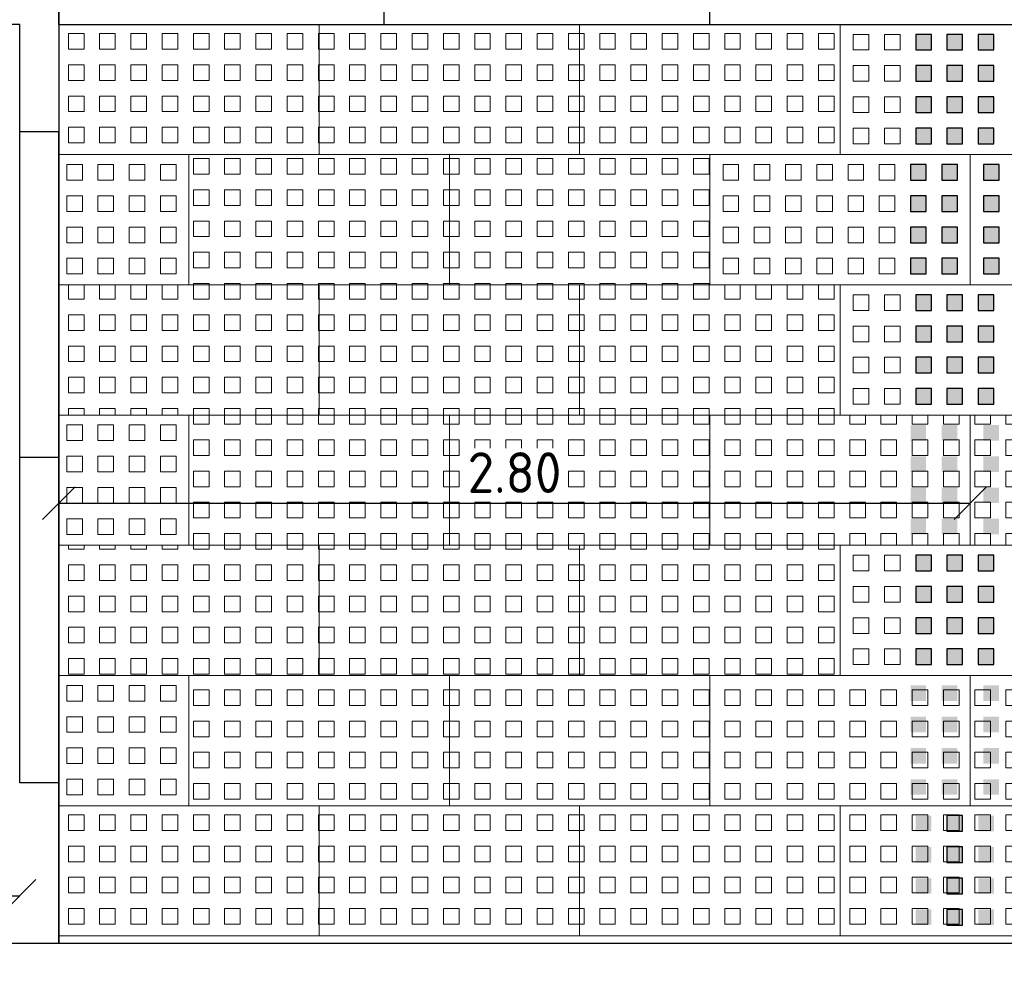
# Model space of a CAD drawing. Header units: metres. Extents: x -890 to 5635, y -951 to 6976.
# Tile 42 of 58: x 48.75 to 51.78, y 12.88 to 15.78. Entities that reach past the tile are written whole.
import ezdxf

# ---------------------------------------------------------------- set-up
doc = ezdxf.new("R2010")
doc.units = ezdxf.units.M
for name, color, linetype, lineweight in [('N-WE-VH-KANTOPSLUITING_OPSLUITBAND_100X200-S', 150, 'Continuous', 25), ('N-WE-VH-KANTOPSLUITING_OPSLUITBAND_120X250-G', 3, 'Continuous', 25), ('N-WE-VH-KANTOPSLUITING_OPSLUITBAND_120X250-S', 3, 'Continuous', 25), ('N-WE-VH-KANTOPSLUITING_OPSLUITBAND_120X250_HOEKSTUK-S', 3, 'Continuous', 25), ('N-WE-VH-KANTOPSLUITING_VOORKANTBAND_OB_120x250-G', 3, 'Continuous', 35), ('N-WE-VH-VERHARDING_TEGEL_GRAS-A', 11, 'Continuous', 13), ('N-WE-VH-VERHARDING_TEGEL_GRAS-A2', 252, 'Continuous', 25), ('N-WE-VH-VERHARDING_TEGEL_GRAS-G', 70, 'Continuous', 15)]:
    doc.layers.add(name, color=color, linetype=linetype, lineweight=lineweight)
doc.layers.add('TL00_HULPLAAG', color=211, linetype='Continuous', plot=False)
doc.layers.add('TM00_MAATVOERING', color=1, linetype='Continuous')
doc.styles.add('NLCS-ISO', font='NLCS-ISO.ttf')
doc.dimstyles.new('NLCS RODOR-DIM-050', dxfattribs={"dimscale": 0.05, "dimtxt": 2.5, "dimasz": 2, "dimexe": 1.25, "dimexo": 0.625, "dimtad": 1, "dimzin": 1, "dimdsep": 46, "dimtxsty": 'NLCS-ISO', "dimblk": 'OBLIQUE', "dimcen": 0, "dimse1": 1, "dimse2": 1, "dimclrd": 256, "dimclre": 1, "dimclrt": 256, "dimadec": 0, "dimazin": 0, "dimtfac": 1, "dimtmove": 2, "dimatfit": 3, "dimfxl": 1, "dimtfill": 1, "dimtolj": 1, "dimtzin": 0, "dimlwd": -1, "dimlwe": -1, "dimarcsym": 0})

# ---------------------------------------------------------------- blocks, each defined once
blk = doc.blocks.new('*U5')
blk.add_lwpolyline([(0, 120), (330, 120), (330, 450), (450, 450), (450, 0), (0, 0)], close=True)
at = {"flags": 5}
blk.add_attdef('BPNR', (541.3, 320.9), '', height=400, dxfattribs=at)
blk = doc.blocks.new('SVH-OPSLUITBAND_120X250_L1000_HD-MM')
for p, q in [((0, 120), (1000, 120)), ((0, 0), (0, 120)), ((1000, 0), (1000, 120)), ((0, 0), (1000, 0))]:
    blk.add_line(p, q)
blk = doc.blocks.new('TTE tegel')
at = {"layer": 'N-WE-VH-VERHARDING_TEGEL_GRAS-A'}
h = blk.add_hatch(dxfattribs=at)
h.set_pattern_fill('AVH-GRASTEGEL', color=256, scale=0.12, pattern_type=2)
h.set_pattern_definition([(0, (61.35034, 14.72604), (0, 0.048), [0.048, -0.048]), (90, (61.35034, 14.72604), (-0.048, 3e-18), [0.048, -0.048])])
h.paths.add_polyline_path([(61.3199, 14.6856), (61.3199, 15.4856), (61.7199, 15.4856), (61.7199, 14.6856)])
at = {"layer": 'N-WE-VH-VERHARDING_TEGEL_GRAS-G', "flags": 128}
blk.add_lwpolyline([(61.3199, 14.6856), (61.3199, 15.4856), (61.7199, 15.4856), (61.7199, 14.6856)], close=True, dxfattribs=at)
blk = doc.blocks.new('_Oblique')
at = {"color": 0, "linetype": 'ByBlock', "lineweight": -2}
blk.add_line((-0.5, -0.5), (0.5, 0.5), dxfattribs=at)
blk = doc.blocks.new('*D25')
at = {"layer": 'Defpoints', "color": 0, "transparency": 16777216}
for p in [(51.6725, 14.2951), (51.6725, 14.2951), (48.8725, 14.1888)]:
    blk.add_point(p, dxfattribs=at)
at = {"layer": 'TM00_MAATVOERING', "transparency": 16777216}
blk.add_line((48.8725, 14.2951), (51.6725, 14.2951), dxfattribs=at)
at = {"layer": 'TM00_MAATVOERING', "transparency": 16777216, "xscale": 0.1, "yscale": 0.1, "zscale": 0.1, "rotation": 180}
blk.add_blockref('_Oblique', (48.8725, 14.2951), dxfattribs=at)
at = {"layer": 'TM00_MAATVOERING', "transparency": 16777216, "xscale": 0.1, "yscale": 0.1, "zscale": 0.1}
blk.add_blockref('_Oblique', (51.6725, 14.2951), dxfattribs=at)
at = {"layer": 'TM00_MAATVOERING', "transparency": 16777216, "insert": (50.2725, 14.3889), "char_height": 0.125, "attachment_point": 5, "style": 'NLCS-ISO', "bg_fill": 3, "box_fill_scale": 1.1, "bg_fill_color": 256, "bg_fill_true_color": 13158600, "bg_fill_transparency": 0}
blk.add_mtext('\\A1;2.80', dxfattribs=at)
blk = doc.blocks.new('*D26')
at = {"layer": 'Defpoints', "color": 0, "transparency": 16777216}
for p in [(48.7525, 15.314), (43.9225, 13.0888), (48.7525, 13.0888)]:
    blk.add_point(p, dxfattribs=at)
at = {"layer": 'TM00_MAATVOERING', "transparency": 16777216}
blk.add_line((43.9225, 13.0888), (48.7525, 13.0888), dxfattribs=at)
at = {"layer": 'TM00_MAATVOERING', "transparency": 16777216, "xscale": 0.1, "yscale": 0.1, "zscale": 0.1, "rotation": 180}
blk.add_blockref('_Oblique', (43.9225, 13.0888), dxfattribs=at)
at = {"layer": 'TM00_MAATVOERING', "transparency": 16777216, "xscale": 0.1, "yscale": 0.1, "zscale": 0.1}
blk.add_blockref('_Oblique', (48.7525, 13.0888), dxfattribs=at)
at = {"layer": 'TM00_MAATVOERING', "transparency": 16777216, "insert": (46.3375, 13.1825), "char_height": 0.125, "attachment_point": 5, "style": 'NLCS-ISO', "bg_fill": 3, "box_fill_scale": 1.1, "bg_fill_color": 256, "bg_fill_true_color": 13158600, "bg_fill_transparency": 0}
blk.add_mtext('\\A1;4.83', dxfattribs=at)

msp = doc.modelspace()

# ---------------------------------------------------------------- hatches: boundary and pattern name
at = {"layer": 'N-WE-VH-VERHARDING_TEGEL_GRAS-A'}
h = msp.add_hatch(dxfattribs=at)
h.set_pattern_fill('AVH-GRASTEGEL', color=256, scale=0.12, angle=-90, pattern_type=2)
h.set_pattern_definition([(270, (48.512945, 15.33515), (0.048, -9e-18), [0.048, -0.048]), (360, (48.512945, 15.33515), (1e-17, 0.048), [0.048, -0.048])])
h.paths.add_polyline_path([(48.8725, 15.3656), (49.2725, 15.3656), (49.2725, 14.9656), (48.8725, 14.9656)])
h = msp.add_hatch(dxfattribs=at)
h.set_pattern_fill('AVH-GRASTEGEL', color=256, scale=0.12, angle=-90, pattern_type=2)
h.set_pattern_definition([(270, (48.512945, 14.53515), (0.048, -9e-18), [0.048, -0.048]), (360, (48.512945, 14.53515), (1e-17, 0.048), [0.048, -0.048])])
h.paths.add_polyline_path([(48.8725, 14.5656), (49.2725, 14.5656), (49.2725, 14.1656), (48.8725, 14.1656)])
h = msp.add_hatch(dxfattribs=at)
h.set_pattern_fill('AVH-GRASTEGEL', color=256, scale=0.12, angle=-90, pattern_type=2)
h.set_pattern_definition([(270, (48.512945, 13.73515), (0.048, -9e-18), [0.048, -0.048]), (360, (48.512945, 13.73515), (1e-17, 0.048), [0.048, -0.048])])
h.paths.add_polyline_path([(48.8725, 13.7656), (49.2725, 13.7656), (49.2725, 13.3656), (48.8725, 13.3656)])

# ---------------------------------------------------------------- linework, layer by layer
at = {"layer": 'N-WE-VH-KANTOPSLUITING_OPSLUITBAND_100X200-S'}
for p, q in [((48.8725, 13.4356), (48.7525, 13.4356)), ((48.8725, 12.942), (48.8725, 13.4356))]:
    msp.add_line(p, q, dxfattribs=at)
at = {"layer": 'N-WE-VH-KANTOPSLUITING_OPSLUITBAND_120X250-G'}
msp.add_lwpolyline([(48.9225, 15.7656), (53.6725, 15.7656)], dxfattribs=at)
at = {"layer": 'N-WE-VH-KANTOPSLUITING_VOORKANTBAND_OB_120x250-G'}
msp.add_lwpolyline([(48.8725, 12.942), (48.8725, 15.4356)], dxfattribs=at)
at = {"layer": 'N-WE-VH-VERHARDING_TEGEL_GRAS-A', "linetype": 'Continuous'}
for p, q in [((51.3129, 15.7351), (51.3129, 15.6871)), ((51.3129, 15.7351), (51.3609, 15.7351)), ((51.3609, 15.7351), (51.3609, 15.6871)), ((51.4089, 15.7351), (51.4089, 15.6871)), ((51.4089, 15.7351), (51.4569, 15.7351)), ((51.4569, 15.7351), (51.4569, 15.6871)), ((51.3129, 15.6871), (51.3609, 15.6871)), ((51.4089, 15.6871), (51.4569, 15.6871)), ((51.3129, 15.6391), (51.3129, 15.5911)), ((51.3129, 15.6391), (51.3609, 15.6391)), ((51.3609, 15.6391), (51.3609, 15.5911)), ((51.4089, 15.6391), (51.4089, 15.5911)), ((51.4089, 15.6391), (51.4569, 15.6391)), ((51.4569, 15.6391), (51.4569, 15.5911)), ((51.3129, 15.5911), (51.3609, 15.5911)), ((51.4089, 15.5911), (51.4569, 15.5911)), ((51.3129, 15.5431), (51.3129, 15.4951)), ((51.3129, 15.5431), (51.3609, 15.5431)), ((51.3609, 15.5431), (51.3609, 15.4951)), ((51.4089, 15.5431), (51.4089, 15.4951)), ((51.4089, 15.5431), (51.4569, 15.5431)), ((51.4569, 15.5431), (51.4569, 15.4951)), ((51.3129, 15.4951), (51.3609, 15.4951)), ((51.4089, 15.4951), (51.4569, 15.4951)), ((51.3129, 15.4471), (51.3129, 15.3991)), ((51.3129, 15.4471), (51.3609, 15.4471)), ((51.3609, 15.4471), (51.3609, 15.3991)), ((51.4089, 15.4471), (51.4089, 15.3991)), ((51.4089, 15.4471), (51.4569, 15.4471)), ((51.4569, 15.4471), (51.4569, 15.3991)), ((51.3129, 15.3991), (51.3609, 15.3991)), ((51.4089, 15.3991), (51.4569, 15.3991)), ((50.9129, 15.3351), (50.9129, 15.2871)), ((50.9129, 15.3351), (50.9609, 15.3351)), ((50.9609, 15.3351), (50.9609, 15.2871)), ((51.0089, 15.3351), (51.0089, 15.2871)), ((51.0089, 15.3351), (51.0569, 15.3351)), ((51.0569, 15.3351), (51.0569, 15.2871)), ((51.1049, 15.3351), (51.1049, 15.2871)), ((51.1049, 15.3351), (51.1529, 15.3351)), ((51.1529, 15.3351), (51.1529, 15.2871)), ((51.2009, 15.3351), (51.2009, 15.2871)), ((51.2009, 15.3351), (51.2489, 15.3351)), ((51.2489, 15.3351), (51.2489, 15.2871)), ((51.2969, 15.3351), (51.2969, 15.2871)), ((51.2969, 15.3351), (51.3449, 15.3351)), ((51.3449, 15.3351), (51.3449, 15.2871)), ((51.3929, 15.3351), (51.3929, 15.2871)), ((51.3929, 15.3351), (51.4409, 15.3351)), ((51.4409, 15.3351), (51.4409, 15.2871)), ((50.9129, 15.2871), (50.9609, 15.2871)), ((51.0089, 15.2871), (51.0569, 15.2871)), ((51.1049, 15.2871), (51.1529, 15.2871)), ((51.2009, 15.2871), (51.2489, 15.2871)), ((51.2969, 15.2871), (51.3449, 15.2871)), ((51.3929, 15.2871), (51.4409, 15.2871)), ((50.9129, 15.2391), (50.9129, 15.1911)), ((50.9129, 15.2391), (50.9609, 15.2391)), ((50.9609, 15.2391), (50.9609, 15.1911)), ((51.0089, 15.2391), (51.0089, 15.1911)), ((51.0089, 15.2391), (51.0569, 15.2391)), ((51.0569, 15.2391), (51.0569, 15.1911)), ((51.1049, 15.2391), (51.1049, 15.1911)), ((51.1049, 15.2391), (51.1529, 15.2391)), ((51.1529, 15.2391), (51.1529, 15.1911)), ((51.2009, 15.2391), (51.2009, 15.1911)), ((51.2009, 15.2391), (51.2489, 15.2391)), ((51.2489, 15.2391), (51.2489, 15.1911)), ((51.2969, 15.2391), (51.2969, 15.1911)), ((51.2969, 15.2391), (51.3449, 15.2391)), ((51.3449, 15.2391), (51.3449, 15.1911)), ((51.3929, 15.2391), (51.3929, 15.1911)), ((51.3929, 15.2391), (51.4409, 15.2391)), ((51.4409, 15.2391), (51.4409, 15.1911)), ((50.9129, 15.1911), (50.9609, 15.1911)), ((51.0089, 15.1911), (51.0569, 15.1911)), ((51.1049, 15.1911), (51.1529, 15.1911)), ((51.2009, 15.1911), (51.2489, 15.1911)), ((51.2969, 15.1911), (51.3449, 15.1911)), ((51.3929, 15.1911), (51.4409, 15.1911)), ((50.9129, 15.1431), (50.9129, 15.0951)), ((50.9129, 15.1431), (50.9609, 15.1431)), ((50.9609, 15.1431), (50.9609, 15.0951)), ((51.0089, 15.1431), (51.0089, 15.0951)), ((51.0089, 15.1431), (51.0569, 15.1431)), ((51.0569, 15.1431), (51.0569, 15.0951)), ((51.1049, 15.1431), (51.1049, 15.0951)), ((51.1049, 15.1431), (51.1529, 15.1431)), ((51.1529, 15.1431), (51.1529, 15.0951)), ((51.2009, 15.1431), (51.2009, 15.0951)), ((51.2009, 15.1431), (51.2489, 15.1431)), ((51.2489, 15.1431), (51.2489, 15.0951)), ((51.2969, 15.1431), (51.2969, 15.0951)), ((51.2969, 15.1431), (51.3449, 15.1431)), ((51.3449, 15.1431), (51.3449, 15.0951)), ((51.3929, 15.1431), (51.3929, 15.0951)), ((51.3929, 15.1431), (51.4409, 15.1431)), ((51.4409, 15.1431), (51.4409, 15.0951)), ((50.9129, 15.0951), (50.9609, 15.0951)), ((51.0089, 15.0951), (51.0569, 15.0951)), ((51.1049, 15.0951), (51.1529, 15.0951)), ((51.2009, 15.0951), (51.2489, 15.0951)), ((51.2969, 15.0951), (51.3449, 15.0951)), ((51.3929, 15.0951), (51.4409, 15.0951)), ((50.9129, 15.0471), (50.9129, 14.9991)), ((50.9129, 15.0471), (50.9609, 15.0471)), ((50.9609, 15.0471), (50.9609, 14.9991)), ((51.0089, 15.0471), (51.0089, 14.9991)), ((51.0089, 15.0471), (51.0569, 15.0471)), ((51.0569, 15.0471), (51.0569, 14.9991)), ((51.1049, 15.0471), (51.1049, 14.9991)), ((51.1049, 15.0471), (51.1529, 15.0471)), ((51.1529, 15.0471), (51.1529, 14.9991)), ((51.2009, 15.0471), (51.2009, 14.9991)), ((51.2009, 15.0471), (51.2489, 15.0471)), ((51.2489, 15.0471), (51.2489, 14.9991)), ((51.2969, 15.0471), (51.2969, 14.9991)), ((51.2969, 15.0471), (51.3449, 15.0471)), ((51.3449, 15.0471), (51.3449, 14.9991)), ((51.3929, 15.0471), (51.3929, 14.9991)), ((51.3929, 15.0471), (51.4409, 15.0471)), ((51.4409, 15.0471), (51.4409, 14.9991)), ((50.9129, 14.9991), (50.9609, 14.9991)), ((51.0089, 14.9991), (51.0569, 14.9991)), ((51.1049, 14.9991), (51.1529, 14.9991)), ((51.2009, 14.9991), (51.2489, 14.9991)), ((51.2969, 14.9991), (51.3449, 14.9991)), ((51.3929, 14.9991), (51.4409, 14.9991)), ((51.3129, 14.9351), (51.3129, 14.8871)), ((51.3129, 14.9351), (51.3609, 14.9351)), ((51.3609, 14.9351), (51.3609, 14.8871)), ((51.4089, 14.9351), (51.4089, 14.8871)), ((51.4089, 14.9351), (51.4569, 14.9351)), ((51.4569, 14.9351), (51.4569, 14.8871)), ((51.3129, 14.8871), (51.3609, 14.8871)), ((51.4089, 14.8871), (51.4569, 14.8871)), ((51.3129, 14.8391), (51.3129, 14.7911)), ((51.3129, 14.8391), (51.3609, 14.8391)), ((51.3609, 14.8391), (51.3609, 14.7911)), ((51.4089, 14.8391), (51.4089, 14.7911)), ((51.4089, 14.8391), (51.4569, 14.8391)), ((51.4569, 14.8391), (51.4569, 14.7911)), ((51.3129, 14.7911), (51.3609, 14.7911)), ((51.4089, 14.7911), (51.4569, 14.7911)), ((51.3129, 14.7431), (51.3129, 14.6951)), ((51.3129, 14.7431), (51.3609, 14.7431)), ((51.3609, 14.7431), (51.3609, 14.6951)), ((51.4089, 14.7431), (51.4089, 14.6951)), ((51.4089, 14.7431), (51.4569, 14.7431)), ((51.4569, 14.7431), (51.4569, 14.6951)), ((51.3129, 14.6951), (51.3609, 14.6951)), ((51.4089, 14.6951), (51.4569, 14.6951)), ((51.3129, 14.6471), (51.3129, 14.5991)), ((51.3129, 14.6471), (51.3609, 14.6471)), ((51.3609, 14.6471), (51.3609, 14.5991)), ((51.4089, 14.6471), (51.4089, 14.5991)), ((51.4089, 14.6471), (51.4569, 14.6471)), ((51.4569, 14.6471), (51.4569, 14.5991)), ((51.3129, 14.5991), (51.3609, 14.5991)), ((51.4089, 14.5991), (51.4569, 14.5991)), ((51.3129, 14.1351), (51.3129, 14.0871)), ((51.3129, 14.1351), (51.3609, 14.1351)), ((51.3609, 14.1351), (51.3609, 14.0871)), ((51.4089, 14.1351), (51.4089, 14.0871)), ((51.4089, 14.1351), (51.4569, 14.1351)), ((51.4569, 14.1351), (51.4569, 14.0871)), ((51.3129, 14.0871), (51.3609, 14.0871)), ((51.4089, 14.0871), (51.4569, 14.0871)), ((51.3129, 14.0391), (51.3129, 13.9911)), ((51.3129, 14.0391), (51.3609, 14.0391)), ((51.3609, 14.0391), (51.3609, 13.9911)), ((51.4089, 14.0391), (51.4089, 13.9911)), ((51.4089, 14.0391), (51.4569, 14.0391)), ((51.4569, 14.0391), (51.4569, 13.9911)), ((51.3129, 13.9911), (51.3609, 13.9911)), ((51.4089, 13.9911), (51.4569, 13.9911)), ((51.3129, 13.9431), (51.3129, 13.8951)), ((51.3129, 13.9431), (51.3609, 13.9431)), ((51.3609, 13.9431), (51.3609, 13.8951)), ((51.4089, 13.9431), (51.4089, 13.8951)), ((51.4089, 13.9431), (51.4569, 13.9431)), ((51.4569, 13.9431), (51.4569, 13.8951)), ((51.3129, 13.8951), (51.3609, 13.8951)), ((51.4089, 13.8951), (51.4569, 13.8951)), ((51.3129, 13.8471), (51.3129, 13.7991)), ((51.3129, 13.8471), (51.3609, 13.8471)), ((51.3609, 13.8471), (51.3609, 13.7991)), ((51.4089, 13.8471), (51.4089, 13.7991)), ((51.4089, 13.8471), (51.4569, 13.8471)), ((51.4569, 13.8471), (51.4569, 13.7991)), ((51.3129, 13.7991), (51.3609, 13.7991)), ((51.4089, 13.7991), (51.4569, 13.7991))]:
    msp.add_line(p, q, dxfattribs=at)
at = {"layer": 'N-WE-VH-VERHARDING_TEGEL_GRAS-A', "color": 251}
for points in [[(51.5049, 15.7351), (51.5529, 15.7351), (51.5049, 15.6871), (51.5529, 15.6871)], [(51.6009, 15.7351), (51.6489, 15.7351), (51.6009, 15.6871), (51.6489, 15.6871)], [(51.6969, 15.7351), (51.7449, 15.7351), (51.6969, 15.6871), (51.7449, 15.6871)], [(51.5049, 15.6391), (51.5529, 15.6391), (51.5049, 15.5911), (51.5529, 15.5911)], [(51.6009, 15.6391), (51.6489, 15.6391), (51.6009, 15.5911), (51.6489, 15.5911)], [(51.6969, 15.6391), (51.7449, 15.6391), (51.6969, 15.5911), (51.7449, 15.5911)], [(51.5049, 15.5431), (51.5529, 15.5431), (51.5049, 15.4951), (51.5529, 15.4951)], [(51.6009, 15.5431), (51.6489, 15.5431), (51.6009, 15.4951), (51.6489, 15.4951)], [(51.6969, 15.5431), (51.7449, 15.5431), (51.6969, 15.4951), (51.7449, 15.4951)], [(51.5049, 15.4471), (51.5529, 15.4471), (51.5049, 15.3991), (51.5529, 15.3991)], [(51.6009, 15.4471), (51.6489, 15.4471), (51.6009, 15.3991), (51.6489, 15.3991)], [(51.6969, 15.4471), (51.7449, 15.4471), (51.6969, 15.3991), (51.7449, 15.3991)], [(51.4889, 15.3351), (51.5369, 15.3351), (51.4889, 15.2871), (51.5369, 15.2871)], [(51.5849, 15.3351), (51.6329, 15.3351), (51.5849, 15.2871), (51.6329, 15.2871)], [(51.7129, 15.3351), (51.7609, 15.3351), (51.7129, 15.2871), (51.7609, 15.2871)], [(51.4889, 15.2391), (51.5369, 15.2391), (51.4889, 15.1911), (51.5369, 15.1911)], [(51.5849, 15.2391), (51.6329, 15.2391), (51.5849, 15.1911), (51.6329, 15.1911)], [(51.7129, 15.2391), (51.7609, 15.2391), (51.7129, 15.1911), (51.7609, 15.1911)], [(51.4889, 15.1431), (51.5369, 15.1431), (51.4889, 15.0951), (51.5369, 15.0951)], [(51.5849, 15.1431), (51.6329, 15.1431), (51.5849, 15.0951), (51.6329, 15.0951)], [(51.7129, 15.1431), (51.7609, 15.1431), (51.7129, 15.0951), (51.7609, 15.0951)], [(51.4889, 15.0471), (51.5369, 15.0471), (51.4889, 14.9991), (51.5369, 14.9991)], [(51.5849, 15.0471), (51.6329, 15.0471), (51.5849, 14.9991), (51.6329, 14.9991)], [(51.7129, 15.0471), (51.7609, 15.0471), (51.7129, 14.9991), (51.7609, 14.9991)], [(51.5049, 14.9351), (51.5529, 14.9351), (51.5049, 14.8871), (51.5529, 14.8871)], [(51.6009, 14.9351), (51.6489, 14.9351), (51.6009, 14.8871), (51.6489, 14.8871)], [(51.6969, 14.9351), (51.7449, 14.9351), (51.6969, 14.8871), (51.7449, 14.8871)], [(51.5049, 14.8391), (51.5529, 14.8391), (51.5049, 14.7911), (51.5529, 14.7911)], [(51.6009, 14.8391), (51.6489, 14.8391), (51.6009, 14.7911), (51.6489, 14.7911)], [(51.6969, 14.8391), (51.7449, 14.8391), (51.6969, 14.7911), (51.7449, 14.7911)], [(51.5049, 14.7431), (51.5529, 14.7431), (51.5049, 14.6951), (51.5529, 14.6951)], [(51.6009, 14.7431), (51.6489, 14.7431), (51.6009, 14.6951), (51.6489, 14.6951)], [(51.6969, 14.7431), (51.7449, 14.7431), (51.6969, 14.6951), (51.7449, 14.6951)], [(51.5049, 14.6471), (51.5529, 14.6471), (51.5049, 14.5991), (51.5529, 14.5991)], [(51.6009, 14.6471), (51.6489, 14.6471), (51.6009, 14.5991), (51.6489, 14.5991)], [(51.6969, 14.6471), (51.7449, 14.6471), (51.6969, 14.5991), (51.7449, 14.5991)], [(51.4889, 14.5351), (51.5369, 14.5351), (51.4889, 14.4871), (51.5369, 14.4871)], [(51.5849, 14.5351), (51.6329, 14.5351), (51.5849, 14.4871), (51.6329, 14.4871)], [(51.7129, 14.5351), (51.7609, 14.5351), (51.7129, 14.4871), (51.7609, 14.4871)], [(51.5049, 14.1351), (51.5529, 14.1351), (51.5049, 14.0871), (51.5529, 14.0871)], [(51.6009, 14.1351), (51.6489, 14.1351), (51.6009, 14.0871), (51.6489, 14.0871)], [(51.6969, 14.1351), (51.7449, 14.1351), (51.6969, 14.0871), (51.7449, 14.0871)], [(51.5049, 14.0391), (51.5529, 14.0391), (51.5049, 13.9911), (51.5529, 13.9911)], [(51.6009, 14.0391), (51.6489, 14.0391), (51.6009, 13.9911), (51.6489, 13.9911)], [(51.6969, 14.0391), (51.7449, 14.0391), (51.6969, 13.9911), (51.7449, 13.9911)], [(51.5049, 13.9431), (51.5529, 13.9431), (51.5049, 13.8951), (51.5529, 13.8951)], [(51.6009, 13.9431), (51.6489, 13.9431), (51.6009, 13.8951), (51.6489, 13.8951)], [(51.6969, 13.9431), (51.7449, 13.9431), (51.6969, 13.8951), (51.7449, 13.8951)], [(51.5049, 13.8471), (51.5529, 13.8471), (51.5049, 13.7991), (51.5529, 13.7991)], [(51.6009, 13.8471), (51.6489, 13.8471), (51.6009, 13.7991), (51.6489, 13.7991)], [(51.6969, 13.8471), (51.7449, 13.8471), (51.6969, 13.7991), (51.7449, 13.7991)], [(51.4889, 13.7351), (51.5369, 13.7351), (51.4889, 13.6871), (51.5369, 13.6871)], [(51.5849, 13.7351), (51.6329, 13.7351), (51.5849, 13.6871), (51.6329, 13.6871)], [(51.7129, 13.7351), (51.7609, 13.7351), (51.7129, 13.6871), (51.7609, 13.6871)], [(51.4889, 13.6391), (51.5369, 13.6391), (51.4889, 13.5911), (51.5369, 13.5911)], [(51.5849, 13.6391), (51.6329, 13.6391), (51.5849, 13.5911), (51.6329, 13.5911)], [(51.7129, 13.6391), (51.7609, 13.6391), (51.7129, 13.5911), (51.7609, 13.5911)], [(51.4889, 13.5431), (51.5369, 13.5431), (51.4889, 13.4951), (51.5369, 13.4951)], [(51.5849, 13.5431), (51.6329, 13.5431), (51.5849, 13.4951), (51.6329, 13.4951)], [(51.7129, 13.5431), (51.7609, 13.5431), (51.7129, 13.4951), (51.7609, 13.4951)], [(51.4889, 13.4471), (51.5369, 13.4471), (51.4889, 13.3991), (51.5369, 13.3991)], [(51.5849, 13.4471), (51.6329, 13.4471), (51.5849, 13.3991), (51.6329, 13.3991)], [(51.7129, 13.4471), (51.7609, 13.4471), (51.7129, 13.3991), (51.7609, 13.3991)], [(51.5049, 13.3351), (51.5529, 13.3351), (51.5049, 13.2871), (51.5529, 13.2871)], [(51.6009, 13.3351), (51.6489, 13.3351), (51.6009, 13.2871), (51.6489, 13.2871)], [(51.6969, 13.3351), (51.7449, 13.3351), (51.6969, 13.2871), (51.7449, 13.2871)], [(51.5049, 13.2391), (51.5529, 13.2391), (51.5049, 13.1911), (51.5529, 13.1911)], [(51.6009, 13.2391), (51.6489, 13.2391), (51.6009, 13.1911), (51.6489, 13.1911)], [(51.6969, 13.2391), (51.7449, 13.2391), (51.6969, 13.1911), (51.7449, 13.1911)], [(51.5049, 13.1431), (51.5529, 13.1431), (51.5049, 13.0951), (51.5529, 13.0951)], [(51.6009, 13.1431), (51.6489, 13.1431), (51.6009, 13.0951), (51.6489, 13.0951)], [(51.6969, 13.1431), (51.7449, 13.1431), (51.6969, 13.0951), (51.7449, 13.0951)], [(51.5049, 13.0471), (51.5529, 13.0471), (51.5049, 12.9991), (51.5529, 12.9991)], [(51.6009, 13.0471), (51.6489, 13.0471), (51.6009, 12.9991), (51.6489, 12.9991)], [(51.6969, 13.0471), (51.7449, 13.0471), (51.6969, 12.9991), (51.7449, 12.9991)]]:
    msp.add_solid(points, dxfattribs=at)
at = {"layer": 'N-WE-VH-VERHARDING_TEGEL_GRAS-A2', "color": 11, "linetype": 'Continuous'}
for points in [[(51.5529, 15.7351), (51.5049, 15.7351), (51.5049, 15.6871), (51.5529, 15.6871)], [(51.6489, 15.7351), (51.6009, 15.7351), (51.6009, 15.6871), (51.6489, 15.6871)], [(51.7449, 15.7351), (51.6969, 15.7351), (51.6969, 15.6871), (51.7449, 15.6871)], [(51.5529, 15.6391), (51.5049, 15.6391), (51.5049, 15.5911), (51.5529, 15.5911)], [(51.6489, 15.6391), (51.6009, 15.6391), (51.6009, 15.5911), (51.6489, 15.5911)], [(51.7449, 15.6391), (51.6969, 15.6391), (51.6969, 15.5911), (51.7449, 15.5911)], [(51.5529, 15.5431), (51.5049, 15.5431), (51.5049, 15.4951), (51.5529, 15.4951)], [(51.6489, 15.5431), (51.6009, 15.5431), (51.6009, 15.4951), (51.6489, 15.4951)], [(51.7449, 15.5431), (51.6969, 15.5431), (51.6969, 15.4951), (51.7449, 15.4951)], [(51.5529, 15.4471), (51.5049, 15.4471), (51.5049, 15.3991), (51.5529, 15.3991)], [(51.6489, 15.4471), (51.6009, 15.4471), (51.6009, 15.3991), (51.6489, 15.3991)], [(51.7449, 15.4471), (51.6969, 15.4471), (51.6969, 15.3991), (51.7449, 15.3991)], [(51.5369, 15.3351), (51.4889, 15.3351), (51.4889, 15.2871), (51.5369, 15.2871)], [(51.6329, 15.3351), (51.5849, 15.3351), (51.5849, 15.2871), (51.6329, 15.2871)], [(51.7609, 15.3351), (51.7129, 15.3351), (51.7129, 15.2871), (51.7609, 15.2871)], [(51.5369, 15.2391), (51.4889, 15.2391), (51.4889, 15.1911), (51.5369, 15.1911)], [(51.6329, 15.2391), (51.5849, 15.2391), (51.5849, 15.1911), (51.6329, 15.1911)], [(51.7609, 15.2391), (51.7129, 15.2391), (51.7129, 15.1911), (51.7609, 15.1911)], [(51.5369, 15.1431), (51.4889, 15.1431), (51.4889, 15.0951), (51.5369, 15.0951)], [(51.6329, 15.1431), (51.5849, 15.1431), (51.5849, 15.0951), (51.6329, 15.0951)], [(51.7609, 15.1431), (51.7129, 15.1431), (51.7129, 15.0951), (51.7609, 15.0951)], [(51.5369, 15.0471), (51.4889, 15.0471), (51.4889, 14.9991), (51.5369, 14.9991)], [(51.6329, 15.0471), (51.5849, 15.0471), (51.5849, 14.9991), (51.6329, 14.9991)], [(51.7609, 15.0471), (51.7129, 15.0471), (51.7129, 14.9991), (51.7609, 14.9991)], [(51.5529, 14.9351), (51.5049, 14.9351), (51.5049, 14.8871), (51.5529, 14.8871)], [(51.6489, 14.9351), (51.6009, 14.9351), (51.6009, 14.8871), (51.6489, 14.8871)], [(51.7449, 14.9351), (51.6969, 14.9351), (51.6969, 14.8871), (51.7449, 14.8871)], [(51.5529, 14.8391), (51.5049, 14.8391), (51.5049, 14.7911), (51.5529, 14.7911)], [(51.6489, 14.8391), (51.6009, 14.8391), (51.6009, 14.7911), (51.6489, 14.7911)], [(51.7449, 14.8391), (51.6969, 14.8391), (51.6969, 14.7911), (51.7449, 14.7911)], [(51.5529, 14.7431), (51.5049, 14.7431), (51.5049, 14.6951), (51.5529, 14.6951)], [(51.6489, 14.7431), (51.6009, 14.7431), (51.6009, 14.6951), (51.6489, 14.6951)], [(51.7449, 14.7431), (51.6969, 14.7431), (51.6969, 14.6951), (51.7449, 14.6951)], [(51.5529, 14.6471), (51.5049, 14.6471), (51.5049, 14.5991), (51.5529, 14.5991)], [(51.6489, 14.6471), (51.6009, 14.6471), (51.6009, 14.5991), (51.6489, 14.5991)], [(51.7449, 14.6471), (51.6969, 14.6471), (51.6969, 14.5991), (51.7449, 14.5991)], [(51.5529, 14.1351), (51.5049, 14.1351), (51.5049, 14.0871), (51.5529, 14.0871)], [(51.6489, 14.1351), (51.6009, 14.1351), (51.6009, 14.0871), (51.6489, 14.0871)], [(51.7449, 14.1351), (51.6969, 14.1351), (51.6969, 14.0871), (51.7449, 14.0871)], [(51.5529, 14.0391), (51.5049, 14.0391), (51.5049, 13.9911), (51.5529, 13.9911)], [(51.6489, 14.0391), (51.6009, 14.0391), (51.6009, 13.9911), (51.6489, 13.9911)], [(51.7449, 14.0391), (51.6969, 14.0391), (51.6969, 13.9911), (51.7449, 13.9911)], [(51.5529, 13.9431), (51.5049, 13.9431), (51.5049, 13.8951), (51.5529, 13.8951)], [(51.6489, 13.9431), (51.6009, 13.9431), (51.6009, 13.8951), (51.6489, 13.8951)], [(51.7449, 13.9431), (51.6969, 13.9431), (51.6969, 13.8951), (51.7449, 13.8951)], [(51.5529, 13.8471), (51.5049, 13.8471), (51.5049, 13.7991), (51.5529, 13.7991)], [(51.6489, 13.8471), (51.6009, 13.8471), (51.6009, 13.7991), (51.6489, 13.7991)], [(51.7449, 13.8471), (51.6969, 13.8471), (51.6969, 13.7991), (51.7449, 13.7991)], [(51.6489, 13.3351), (51.6009, 13.3351), (51.6009, 13.2871), (51.6489, 13.2871)], [(51.6489, 13.2391), (51.6009, 13.2391), (51.6009, 13.1911), (51.6489, 13.1911)], [(51.6489, 13.1431), (51.6009, 13.1431), (51.6009, 13.0951), (51.6489, 13.0951)], [(51.6489, 13.0471), (51.6009, 13.0471), (51.6009, 12.9991), (51.6489, 12.9991)]]:
    msp.add_lwpolyline(points, close=True, dxfattribs=at)
at = {"layer": 'N-WE-VH-VERHARDING_TEGEL_GRAS-G', "flags": 128}
for points in [[(51.2725, 15.7656), (52.0725, 15.7656), (52.0725, 15.3656), (51.2725, 15.3656)], [(48.8725, 15.3656), (49.2725, 15.3656), (49.2725, 14.9656), (48.8725, 14.9656)], [(50.8725, 15.3656), (51.6725, 15.3656), (51.6725, 14.9656), (50.8725, 14.9656)], [(51.6725, 15.3656), (52.4725, 15.3656), (52.4725, 14.9656), (51.6725, 14.9656)], [(51.2725, 14.9656), (52.0725, 14.9656), (52.0725, 14.5656), (51.2725, 14.5656)], [(48.8725, 14.5656), (49.2725, 14.5656), (49.2725, 14.1656), (48.8725, 14.1656)], [(51.2725, 14.1656), (52.0725, 14.1656), (52.0725, 13.7656), (51.2725, 13.7656)], [(48.8725, 13.7656), (49.2725, 13.7656), (49.2725, 13.3656), (48.8725, 13.3656)], [(50.8725, 13.7656), (51.6725, 13.7656), (51.6725, 13.3656), (50.8725, 13.3656)], [(51.6725, 13.7656), (52.4725, 13.7656), (52.4725, 13.3656), (51.6725, 13.3656)]]:
    msp.add_lwpolyline(points, close=True, dxfattribs=at)

# ---------------------------------------------------------------- block references
at = {"layer": 'N-WE-VH-KANTOPSLUITING_OPSLUITBAND_120X250-S', "xscale": 0.001, "yscale": 0.001, "zscale": 0.001}
for p in [(48.8725, 15.7656), (49.8725, 15.7656), (50.8725, 15.7656)]:
    msp.add_blockref('SVH-OPSLUITBAND_120X250_L1000_HD-MM', p, dxfattribs=at)
at = {"layer": 'N-WE-VH-KANTOPSLUITING_OPSLUITBAND_120X250-S', "xscale": 0.001, "yscale": 0.001, "zscale": 0.001, "rotation": 89.99999999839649}
for p in [(48.8725, 14.4356), (48.8725, 13.4356)]:
    msp.add_blockref('SVH-OPSLUITBAND_120X250_L1000_HD-MM', p, dxfattribs=at)
at = {"layer": 'N-WE-VH-KANTOPSLUITING_OPSLUITBAND_120X250_HOEKSTUK-S', "xscale": 0.0009999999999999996, "yscale": 0.0009999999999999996, "zscale": 0.0009999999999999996, "rotation": 89.9999999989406}
msp.add_blockref('*U5', (48.8725, 15.4356), dxfattribs=at)
at = {"layer": 'N-WE-VH-VERHARDING_TEGEL_GRAS-A', "rotation": 270}
for p in [(34.1869, 77.0855), (34.9869, 77.0855), (35.7869, 77.0855), (34.5869, 76.6855), (35.3869, 76.6855), (34.1869, 76.2855), (34.9869, 76.2855), (35.7869, 76.2855), (34.5869, 75.8855), (35.3869, 75.8855), (34.1869, 75.4855), (34.9869, 75.4855), (35.7869, 75.4855), (34.5869, 75.0855), (35.3869, 75.0855), (36.1869, 75.0855), (36.9869, 75.0855), (34.1869, 74.6855), (34.9869, 74.6855), (35.7869, 74.6855), (36.5869, 74.6855)]:
    msp.add_blockref('TTE tegel', p, dxfattribs=at)

# ---------------------------------------------------------------- next in the draw order: dimensions: what is measured, and where the dimension line sits
at = {"layer": 'TM00_MAATVOERING'}
for base, p1, p2, picture, middle in [((48.7525, 13.0888), (43.9225, 13.0888), (48.7525, 15.314), '*D26', (46.3375, 13.1825)), ((51.6725, 14.2951), (48.8725, 14.1888), (51.6725, 14.2951), '*D25', (50.2725, 14.3889))]:
    dim = msp.add_linear_dim(base=base, p1=p1, p2=p2, dimstyle='NLCS RODOR-DIM-050', dxfattribs=at)
    dim.commit()
    dim.dimension.update_dxf_attribs({"geometry": picture, "text_midpoint": middle})

# ---------------------------------------------------------------- next in the draw order: linework, layer by layer
msp.add_circle((74.4072, 12.7269), 964.0442)
at = {"layer": 'N-WE-VH-VERHARDING_TEGEL_GRAS-A', "color": 251}
for points in [[(51.4889, 14.4391), (51.5369, 14.4391), (51.4889, 14.3911), (51.5369, 14.3911)], [(51.5849, 14.4391), (51.6329, 14.4391), (51.5849, 14.3911), (51.6329, 14.3911)], [(51.7129, 14.4391), (51.7609, 14.4391), (51.7129, 14.3911), (51.7609, 14.3911)], [(51.4889, 14.3431), (51.5369, 14.3431), (51.4889, 14.2951), (51.5369, 14.2951)], [(51.5849, 14.3431), (51.6329, 14.3431), (51.5849, 14.2951), (51.6329, 14.2951)], [(51.7129, 14.3431), (51.7609, 14.3431), (51.7129, 14.2951), (51.7609, 14.2951)], [(51.4889, 14.2471), (51.5369, 14.2471), (51.4889, 14.1991), (51.5369, 14.1991)], [(51.5849, 14.2471), (51.6329, 14.2471), (51.5849, 14.1991), (51.6329, 14.1991)], [(51.7129, 14.2471), (51.7609, 14.2471), (51.7129, 14.1991), (51.7609, 14.1991)]]:
    msp.add_solid(points, dxfattribs=at)
at = {"layer": 'TL00_HULPLAAG', "flags": 128}
msp.add_lwpolyline([(43.0117, 20.6856), (53.6725, 20.6856), (53.6725, 12.942), (43.0117, 12.942)], close=True, dxfattribs=at)

# ---------------------------------------------------------------- next in the draw order: block references
at = {"layer": 'N-WE-VH-VERHARDING_TEGEL_GRAS-A', "rotation": 270}
for p in [(36.1869, 75.8855), (36.9869, 75.8855)]:
    msp.add_blockref('TTE tegel', p, dxfattribs=at)

doc.saveas('drawing.dxf')
